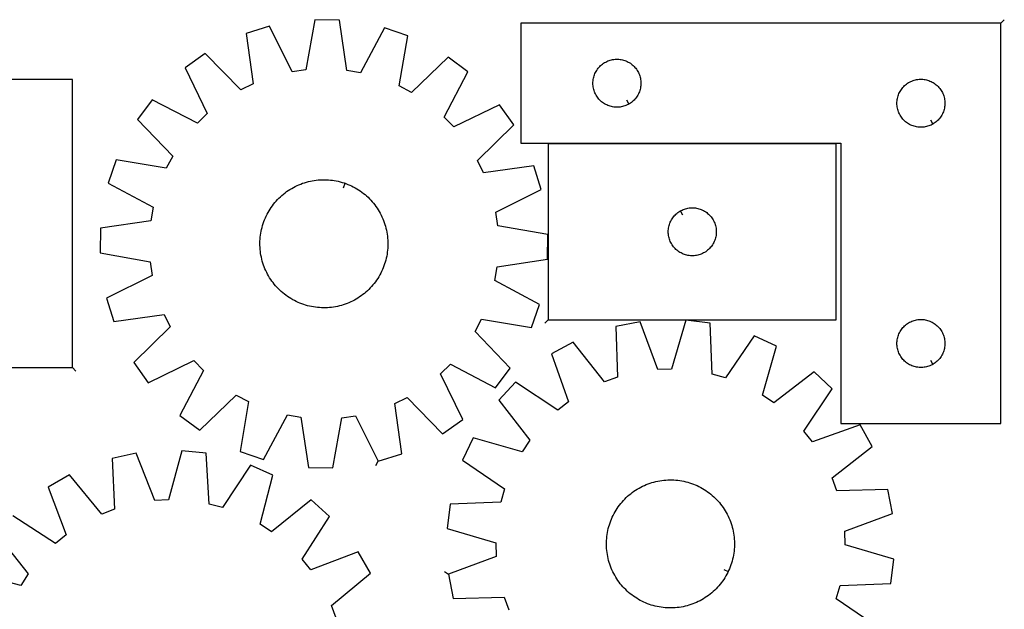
# Model space of a CAD drawing. Header units: millimetres. Extents: x 7 to 1493, y 7 to 2993.
# Tile 6 of 6: x 878 to 1493, y 2625 to 2993. Entities that reach past the tile are written whole.
import ezdxf

# ---------------------------------------------------------------- set-up
doc = ezdxf.new("R2010")
doc.units = ezdxf.units.MM
doc.layers.add('CUT', color=7, linetype='CONTINUOUS', true_color=0x000000)
doc.layers.add('LEADIN', color=1, linetype='CONTINUOUS', true_color=0xff0000)

msp = doc.modelspace()

# ---------------------------------------------------------------- linework, layer by layer
at = {"layer": 'CUT'}
for points in [[(1101.905995, 2717.618759), (1116.606339, 2722.16083), (1112.265849, 2753.627239), (1119.961235, 2757.408827), (1142.219663, 2734.747469), (1154.796944, 2743.609892), (1140.945237, 2772.19494), (1147.095409, 2778.16945), (1175.267177, 2763.49545), (1184.490243, 2775.810709), (1162.483221, 2798.716292), (1166.486157, 2806.298896), (1197.813615, 2801.048648), (1202.779648, 2815.611239), (1174.771512, 2830.5952), (1176.235377, 2839.043659), (1207.651977, 2843.731094), (1207.874866, 2859.11553), (1176.607248, 2864.711133), (1175.388749, 2873.198455), (1203.819213, 2887.364733), (1199.277142, 2902.065078), (1167.810733, 2897.724588), (1164.029144, 2905.419973), (1186.690502, 2927.678401), (1177.828079, 2940.255683), (1149.243031, 2926.403976), (1143.268522, 2932.554148), (1157.942522, 2960.725915), (1145.627263, 2969.948981), (1122.721679, 2947.94196), (1115.139076, 2951.944896), (1120.389324, 2983.272354), (1105.826733, 2988.238387), (1090.842772, 2960.230251), (1082.394312, 2961.694116), (1077.706878, 2993.110715), (1062.322442, 2993.333605), (1056.726838, 2962.065986), (1048.239517, 2960.847487), (1034.073238, 2989.277952), (1019.372894, 2984.73588), (1023.713384, 2953.269471), (1016.017998, 2949.487883), (993.75957, 2972.149241), (981.182289, 2963.286818), (995.033996, 2934.70177), (988.883824, 2928.72726), (960.712057, 2943.40126), (951.48899, 2931.086001), (973.496012, 2908.180418), (969.493076, 2900.597814), (938.165618, 2905.848062), (933.199585, 2891.285471), (961.207721, 2876.30151), (959.743856, 2867.853051), (928.327256, 2863.165616), (928.104367, 2847.78118), (959.371985, 2842.185577), (960.590485, 2833.698255), (932.16002, 2819.531977), (936.702091, 2804.831632), (968.1685, 2809.172122), (971.950089, 2801.476737), (949.288731, 2779.218309), (958.151154, 2766.641027), (986.736202, 2780.492734), (992.710711, 2774.342563), (978.036712, 2746.170795), (990.35197, 2736.947729), (1013.257554, 2758.95475), (1020.840157, 2754.951815), (1015.589909, 2723.624356), (1030.152501, 2718.658323), (1045.136461, 2746.666459), (1053.584921, 2745.202594), (1058.272355, 2713.785995), (1073.656791, 2713.563105), (1079.252395, 2744.830724), (1087.739717, 2746.049223)], [(1491.164354, 2991.166221), (1191.164354, 2991.166221), (1191.164354, 2916.166221), (1391.164354, 2916.166221), (1391.164354, 2741.166221), (1491.164354, 2741.166221)], [(1258.550126, 2940.61627), (1258.214005, 2940.426039), (1257.52307, 2940.080687), (1256.815272, 2939.771361), (1256.09249, 2939.498882), (1255.356639, 2939.263973), (1254.60967, 2939.067255), (1253.853565, 2938.909251), (1253.090329, 2938.790381), (1252.321986, 2938.710958), (1251.550573, 2938.671194), (1250.778135, 2938.671194), (1250.006722, 2938.710958), (1249.238379, 2938.790381), (1248.475143, 2938.909251), (1247.719038, 2939.067255), (1246.97207, 2939.263973), (1246.236218, 2939.498882), (1245.513436, 2939.771361), (1244.805638, 2940.080687), (1244.114703, 2940.426039), (1243.442462, 2940.806501), (1242.790698, 2941.221065), (1242.16114, 2941.668632), (1241.555456, 2942.148014), (1240.975254, 2942.65794), (1240.422071, 2943.197058), (1239.897375, 2943.763939), (1239.402557, 2944.357078), (1238.938929, 2944.974904), (1238.507721, 2945.615778), (1238.110075, 2946.278), (1237.747048, 2946.959814), (1237.4196, 2947.659412), (1237.128602, 2948.374939), (1236.874823, 2949.104498), (1236.658938, 2949.846154), (1236.481519, 2950.59794), (1236.343036, 2951.357862), (1236.243856, 2952.123906), (1236.184243, 2952.894039), (1236.164354, 2953.666221), (1236.184243, 2954.438402), (1236.243856, 2955.208536), (1236.343036, 2955.974579), (1236.481519, 2956.734502), (1236.658938, 2957.486287), (1236.874823, 2958.227943), (1237.128602, 2958.957502), (1237.4196, 2959.673029), (1237.747048, 2960.372628), (1238.110075, 2961.054442), (1238.507721, 2961.716664), (1238.938929, 2962.357537), (1239.402557, 2962.975363), (1239.897375, 2963.568502), (1240.422071, 2964.135383), (1240.975254, 2964.674501), (1241.555456, 2965.184427), (1242.16114, 2965.663809), (1242.790698, 2966.111376), (1243.442462, 2966.52594), (1244.114703, 2966.906403), (1244.805638, 2967.251755), (1245.513436, 2967.56108), (1246.236218, 2967.833559), (1246.97207, 2968.068469), (1247.719038, 2968.265186), (1248.475143, 2968.42319), (1249.238379, 2968.542061), (1250.006722, 2968.621484), (1250.778135, 2968.661248), (1251.550573, 2968.661248), (1252.321986, 2968.621484), (1253.090329, 2968.542061), (1253.853565, 2968.42319), (1254.60967, 2968.265186), (1255.356639, 2968.068469), (1256.09249, 2967.833559), (1256.815272, 2967.56108), (1257.52307, 2967.251755), (1258.214005, 2966.906403), (1258.886246, 2966.52594), (1259.53801, 2966.111376), (1260.167568, 2965.663809), (1260.773252, 2965.184427), (1261.353454, 2964.674501), (1261.906637, 2964.135383), (1262.431333, 2963.568502), (1262.926151, 2962.975363), (1263.389779, 2962.357537), (1263.820987, 2961.716664), (1264.218633, 2961.054442), (1264.58166, 2960.372628), (1264.909108, 2959.673029), (1265.200106, 2958.957502), (1265.453885, 2958.227943), (1265.66977, 2957.486287), (1265.847189, 2956.734502), (1265.985672, 2955.974579), (1266.084852, 2955.208536), (1266.144465, 2954.438402), (1266.164354, 2953.666221), (1266.144465, 2952.894039), (1266.084852, 2952.123906), (1265.985672, 2951.357862), (1265.847189, 2950.59794), (1265.66977, 2949.846154), (1265.453885, 2949.104498), (1265.200106, 2948.374939), (1264.909108, 2947.659412), (1264.58166, 2946.959814), (1264.218633, 2946.278), (1263.820987, 2945.615778), (1263.389779, 2944.974904), (1262.926151, 2944.357078), (1262.431333, 2943.763939), (1261.906637, 2943.197058), (1261.353454, 2942.65794), (1260.773252, 2942.148014), (1260.167568, 2941.668632), (1259.53801, 2941.221065), (1258.886246, 2940.806501)], [(910.794626, 2776.092844), (910.794626, 2956.092844), (800.794626, 2956.092844), (800.794626, 2776.092844)], [(1448.550126, 2928.11627), (1448.214005, 2927.926039), (1447.52307, 2927.580687), (1446.815272, 2927.271361), (1446.09249, 2926.998882), (1445.356639, 2926.763973), (1444.60967, 2926.567255), (1443.853565, 2926.409251), (1443.090329, 2926.290381), (1442.321986, 2926.210958), (1441.550573, 2926.171194), (1440.778135, 2926.171194), (1440.006722, 2926.210958), (1439.238379, 2926.290381), (1438.475143, 2926.409251), (1437.719038, 2926.567255), (1436.97207, 2926.763973), (1436.236218, 2926.998882), (1435.513436, 2927.271361), (1434.805638, 2927.580687), (1434.114703, 2927.926039), (1433.442462, 2928.306501), (1432.790698, 2928.721065), (1432.16114, 2929.168632), (1431.555456, 2929.648014), (1430.975254, 2930.15794), (1430.422071, 2930.697058), (1429.897375, 2931.263939), (1429.402557, 2931.857078), (1428.938929, 2932.474904), (1428.507721, 2933.115778), (1428.110075, 2933.778), (1427.747048, 2934.459814), (1427.4196, 2935.159412), (1427.128602, 2935.874939), (1426.874823, 2936.604498), (1426.658938, 2937.346154), (1426.481519, 2938.09794), (1426.343036, 2938.857862), (1426.243856, 2939.623906), (1426.184243, 2940.394039), (1426.164354, 2941.166221), (1426.184243, 2941.938402), (1426.243856, 2942.708536), (1426.343036, 2943.474579), (1426.481519, 2944.234502), (1426.658938, 2944.986287), (1426.874823, 2945.727943), (1427.128602, 2946.457502), (1427.4196, 2947.173029), (1427.747048, 2947.872628), (1428.110075, 2948.554442), (1428.507721, 2949.216664), (1428.938929, 2949.857537), (1429.402557, 2950.475363), (1429.897375, 2951.068502), (1430.422071, 2951.635383), (1430.975254, 2952.174501), (1431.555456, 2952.684427), (1432.16114, 2953.163809), (1432.790698, 2953.611376), (1433.442462, 2954.02594), (1434.114703, 2954.406403), (1434.805638, 2954.751755), (1435.513436, 2955.06108), (1436.236218, 2955.333559), (1436.97207, 2955.568469), (1437.719038, 2955.765186), (1438.475143, 2955.92319), (1439.238379, 2956.042061), (1440.006722, 2956.121484), (1440.778135, 2956.161248), (1441.550573, 2956.161248), (1442.321986, 2956.121484), (1443.090329, 2956.042061), (1443.853565, 2955.92319), (1444.60967, 2955.765186), (1445.356639, 2955.568469), (1446.09249, 2955.333559), (1446.815272, 2955.06108), (1447.52307, 2954.751755), (1448.214005, 2954.406403), (1448.886246, 2954.02594), (1449.53801, 2953.611376), (1450.167568, 2953.163809), (1450.773252, 2952.684427), (1451.353454, 2952.174501), (1451.906637, 2951.635383), (1452.431333, 2951.068502), (1452.926151, 2950.475363), (1453.389779, 2949.857537), (1453.820987, 2949.216664), (1454.218633, 2948.554442), (1454.58166, 2947.872628), (1454.909108, 2947.173029), (1455.200106, 2946.457502), (1455.453885, 2945.727943), (1455.66977, 2944.986287), (1455.847189, 2944.234502), (1455.985672, 2943.474579), (1456.084852, 2942.708536), (1456.144465, 2941.938402), (1456.164354, 2941.166221), (1456.144465, 2940.394039), (1456.084852, 2939.623906), (1455.985672, 2938.857862), (1455.847189, 2938.09794), (1455.66977, 2937.346154), (1455.453885, 2936.604498), (1455.200106, 2935.874939), (1454.909108, 2935.159412), (1454.58166, 2934.459814), (1454.218633, 2933.778), (1453.820987, 2933.115778), (1453.389779, 2932.474904), (1452.926151, 2931.857078), (1452.431333, 2931.263939), (1451.906637, 2930.697058), (1451.353454, 2930.15794), (1450.773252, 2929.648014), (1450.167568, 2929.168632), (1449.53801, 2928.721065), (1448.886246, 2928.306501)], [(1208.256766, 2805.913381), (1388.256766, 2805.913381), (1388.256766, 2915.913381), (1208.256766, 2915.913381)], [(1081.195413, 2891.200338), (1081.788468, 2890.992885), (1082.960961, 2890.540926), (1084.11868, 2890.052362), (1085.260481, 2889.527674), (1086.385237, 2888.96738), (1087.49184, 2888.372033), (1088.579196, 2887.742221), (1089.646233, 2887.078564), (1090.691897, 2886.381719), (1091.715156, 2885.652373), (1092.715002, 2884.891245), (1093.690447, 2884.099086), (1094.640527, 2883.27668), (1095.564307, 2882.424836), (1096.460874, 2881.544396), (1097.329343, 2880.636228), (1098.168857, 2879.70123), (1098.978589, 2878.740322), (1099.757737, 2877.754455), (1100.505535, 2876.744601), (1101.221243, 2875.711756), (1101.904155, 2874.65694), (1102.553598, 2873.581193), (1103.168931, 2872.485578), (1103.749546, 2871.371175), (1104.29487, 2870.239085), (1104.804365, 2869.090424), (1105.277528, 2867.926326), (1105.713893, 2866.747941), (1106.113028, 2865.55643), (1106.47454, 2864.35297), (1106.798073, 2863.138749), (1107.083306, 2861.914964), (1107.329958, 2860.682824), (1107.537786, 2859.443544), (1107.706585, 2858.198348), (1107.836188, 2856.948464), (1107.926467, 2855.695126), (1107.977333, 2854.43957), (1107.988737, 2853.183037), (1107.960666, 2851.926765), (1107.893148, 2850.671995), (1107.78625, 2849.419964), (1107.640078, 2848.17191), (1107.454776, 2846.929062), (1107.230527, 2845.692649), (1106.967551, 2844.463889), (1106.666109, 2843.243996), (1106.326498, 2842.034173), (1105.949052, 2840.835614), (1105.534146, 2839.649503), (1105.082188, 2838.47701), (1104.593623, 2837.319292), (1104.068935, 2836.177491), (1103.508641, 2835.052734), (1102.913295, 2833.946132), (1102.283482, 2832.858776), (1101.619826, 2831.791739), (1100.922981, 2830.746075), (1100.193634, 2829.722815), (1099.432506, 2828.72297), (1098.640348, 2827.747525), (1097.817941, 2826.797444), (1096.966097, 2825.873664), (1096.085657, 2824.977098), (1095.17749, 2824.108628), (1094.242491, 2823.269114), (1093.281584, 2822.459383), (1092.295717, 2821.680234), (1091.285862, 2820.932437), (1090.253017, 2820.216729), (1089.198201, 2819.533816), (1088.122455, 2818.884373), (1087.026839, 2818.269041), (1085.912437, 2817.688426), (1084.780346, 2817.143102), (1083.631686, 2816.633607), (1082.467588, 2816.160444), (1081.289202, 2815.724079), (1080.097692, 2815.324943), (1078.894232, 2814.963431), (1077.68001, 2814.639899), (1076.456226, 2814.354666), (1075.224085, 2814.108014), (1073.984806, 2813.900186), (1072.739609, 2813.731387), (1071.489725, 2813.601784), (1070.236387, 2813.511505), (1068.980832, 2813.460638), (1067.724298, 2813.449235), (1066.468026, 2813.477306), (1065.213256, 2813.544824), (1063.961226, 2813.651721), (1062.713171, 2813.797893), (1061.470324, 2813.983195), (1060.23391, 2814.207445), (1059.00515, 2814.470421), (1057.785257, 2814.771863), (1056.575434, 2815.111474), (1055.376876, 2815.488919), (1054.190765, 2815.903826), (1053.018272, 2816.355784), (1051.860553, 2816.844348), (1050.718752, 2817.369036), (1049.593996, 2817.92933), (1048.487393, 2818.524677), (1047.400037, 2819.154489), (1046.333001, 2819.818146), (1045.287336, 2820.514991), (1044.264077, 2821.244337), (1043.264231, 2822.005465), (1042.288787, 2822.797624), (1041.338706, 2823.62003), (1040.414926, 2824.471874), (1039.518359, 2825.352314), (1038.64989, 2826.260482), (1037.810376, 2827.195481), (1037.000645, 2828.156388), (1036.221496, 2829.142255), (1035.473698, 2830.152109), (1034.75799, 2831.184954), (1034.075078, 2832.23977), (1033.425635, 2833.315517), (1032.810302, 2834.411132), (1032.229688, 2835.525535), (1031.684364, 2836.657625), (1031.174868, 2837.806286), (1030.701705, 2838.970384), (1030.26534, 2840.148769), (1029.866205, 2841.34028), (1029.504693, 2842.54374), (1029.18116, 2843.757961), (1028.895927, 2844.981746), (1028.649275, 2846.213886), (1028.441447, 2847.453166), (1028.272648, 2848.698362), (1028.143045, 2849.948246), (1028.052766, 2851.201584), (1028.0019, 2852.45714), (1027.990496, 2853.713673), (1028.018567, 2854.969945), (1028.086085, 2856.224715), (1028.192983, 2857.476746), (1028.339155, 2858.7248), (1028.524457, 2859.967648), (1028.748707, 2861.204062), (1029.011682, 2862.432821), (1029.313124, 2863.652715), (1029.652736, 2864.862537), (1030.030181, 2866.061096), (1030.445087, 2867.247207), (1030.897045, 2868.4197), (1031.38561, 2869.577418), (1031.910298, 2870.719219), (1032.470592, 2871.843976), (1033.065939, 2872.950578), (1033.695751, 2874.037934), (1034.359407, 2875.104971), (1035.056252, 2876.150635), (1035.785599, 2877.173895), (1036.546727, 2878.17374), (1037.338885, 2879.149185), (1038.161292, 2880.099266), (1039.013136, 2881.023046), (1039.893576, 2881.919612), (1040.801743, 2882.788082), (1041.736742, 2883.627596), (1042.697649, 2884.437327), (1043.683516, 2885.216476), (1044.693371, 2885.964273), (1045.726216, 2886.679981), (1046.781032, 2887.362894), (1047.856778, 2888.012337), (1048.952394, 2888.627669), (1050.066796, 2889.208284), (1051.198887, 2889.753608), (1052.347548, 2890.263103), (1053.511645, 2890.736267), (1054.690031, 2891.172631), (1055.881541, 2891.571767), (1057.085001, 2891.933279), (1058.299223, 2892.256811), (1059.523007, 2892.542044), (1060.755148, 2892.788696), (1061.994427, 2892.996525), (1063.239624, 2893.165323), (1064.489508, 2893.294926), (1065.742846, 2893.385205), (1066.998401, 2893.436072), (1068.254935, 2893.447475), (1069.511207, 2893.419404), (1070.765977, 2893.351887), (1072.018007, 2893.244989), (1073.266062, 2893.098817), (1074.508909, 2892.913515), (1075.745323, 2892.689265), (1076.974083, 2892.426289), (1078.193976, 2892.124847), (1079.403799, 2891.785236), (1080.602357, 2891.407791)], [(1290.870994, 2873.963331), (1291.207115, 2874.153563), (1291.89805, 2874.498915), (1292.605848, 2874.80824), (1293.32863, 2875.080719), (1294.064481, 2875.315629), (1294.81145, 2875.512346), (1295.567555, 2875.67035), (1296.330791, 2875.789221), (1297.099134, 2875.868643), (1297.870547, 2875.908408), (1298.642985, 2875.908408), (1299.414398, 2875.868643), (1300.182741, 2875.789221), (1300.945977, 2875.67035), (1301.702082, 2875.512346), (1302.44905, 2875.315629), (1303.184902, 2875.080719), (1303.907684, 2874.80824), (1304.615482, 2874.498915), (1305.306417, 2874.153563), (1305.978658, 2873.7731), (1306.630422, 2873.358536), (1307.25998, 2872.910969), (1307.865664, 2872.431587), (1308.445866, 2871.921661), (1308.999049, 2871.382543), (1309.523745, 2870.815662), (1310.018563, 2870.222523), (1310.482191, 2869.604697), (1310.913399, 2868.963823), (1311.311045, 2868.301602), (1311.674072, 2867.619787), (1312.00152, 2866.920189), (1312.292518, 2866.204662), (1312.546297, 2865.475103), (1312.762182, 2864.733447), (1312.939601, 2863.981662), (1313.078084, 2863.221739), (1313.177264, 2862.455696), (1313.236877, 2861.685562), (1313.256766, 2860.913381), (1313.236877, 2860.141199), (1313.177264, 2859.371066), (1313.078084, 2858.605022), (1312.939601, 2857.8451), (1312.762182, 2857.093314), (1312.546297, 2856.351658), (1312.292518, 2855.622099), (1312.00152, 2854.906572), (1311.674072, 2854.206974), (1311.311045, 2853.52516), (1310.913399, 2852.862938), (1310.482191, 2852.222064), (1310.018563, 2851.604238), (1309.523745, 2851.011099), (1308.999049, 2850.444218), (1308.445866, 2849.9051), (1307.865664, 2849.395174), (1307.25998, 2848.915792), (1306.630422, 2848.468225), (1305.978658, 2848.053661), (1305.306417, 2847.673199), (1304.615482, 2847.327847), (1303.907684, 2847.018521), (1303.184902, 2846.746042), (1302.44905, 2846.511132), (1301.702082, 2846.314415), (1300.945977, 2846.156411), (1300.182741, 2846.03754), (1299.414398, 2845.958118), (1298.642985, 2845.918354), (1297.870547, 2845.918354), (1297.099134, 2845.958118), (1296.330791, 2846.03754), (1295.567555, 2846.156411), (1294.81145, 2846.314415), (1294.064481, 2846.511132), (1293.32863, 2846.746042), (1292.605848, 2847.018521), (1291.89805, 2847.327847), (1291.207115, 2847.673199), (1290.534874, 2848.053661), (1289.88311, 2848.468225), (1289.253552, 2848.915792), (1288.647868, 2849.395174), (1288.067666, 2849.9051), (1287.514483, 2850.444218), (1286.989787, 2851.011099), (1286.494969, 2851.604238), (1286.031341, 2852.222064), (1285.600133, 2852.862938), (1285.202487, 2853.52516), (1284.83946, 2854.206974), (1284.512012, 2854.906572), (1284.221014, 2855.622099), (1283.967235, 2856.351658), (1283.75135, 2857.093314), (1283.573931, 2857.8451), (1283.435448, 2858.605022), (1283.336268, 2859.371066), (1283.276655, 2860.141199), (1283.256766, 2860.913381), (1283.276655, 2861.685562), (1283.336268, 2862.455696), (1283.435448, 2863.221739), (1283.573931, 2863.981662), (1283.75135, 2864.733447), (1283.967235, 2865.475103), (1284.221014, 2866.204662), (1284.512012, 2866.920189), (1284.83946, 2867.619787), (1285.202487, 2868.301602), (1285.600133, 2868.963823), (1286.031341, 2869.604697), (1286.494969, 2870.222523), (1286.989787, 2870.815662), (1287.514483, 2871.382543), (1288.067666, 2871.921661), (1288.647868, 2872.431587), (1289.253552, 2872.910969), (1289.88311, 2873.358536), (1290.534874, 2873.7731)], [(1448.550126, 2778.11627), (1448.214005, 2777.926039), (1447.52307, 2777.580687), (1446.815272, 2777.271361), (1446.09249, 2776.998882), (1445.356639, 2776.763973), (1444.60967, 2776.567255), (1443.853565, 2776.409251), (1443.090329, 2776.290381), (1442.321986, 2776.210958), (1441.550573, 2776.171194), (1440.778135, 2776.171194), (1440.006722, 2776.210958), (1439.238379, 2776.290381), (1438.475143, 2776.409251), (1437.719038, 2776.567255), (1436.97207, 2776.763973), (1436.236218, 2776.998882), (1435.513436, 2777.271361), (1434.805638, 2777.580687), (1434.114703, 2777.926039), (1433.442462, 2778.306501), (1432.790698, 2778.721065), (1432.16114, 2779.168632), (1431.555456, 2779.648014), (1430.975254, 2780.15794), (1430.422071, 2780.697058), (1429.897375, 2781.263939), (1429.402557, 2781.857078), (1428.938929, 2782.474904), (1428.507721, 2783.115778), (1428.110075, 2783.778), (1427.747048, 2784.459814), (1427.4196, 2785.159412), (1427.128602, 2785.874939), (1426.874823, 2786.604498), (1426.658938, 2787.346154), (1426.481519, 2788.09794), (1426.343036, 2788.857862), (1426.243856, 2789.623906), (1426.184243, 2790.394039), (1426.164354, 2791.166221), (1426.184243, 2791.938402), (1426.243856, 2792.708536), (1426.343036, 2793.474579), (1426.481519, 2794.234502), (1426.658938, 2794.986287), (1426.874823, 2795.727943), (1427.128602, 2796.457502), (1427.4196, 2797.173029), (1427.747048, 2797.872628), (1428.110075, 2798.554442), (1428.507721, 2799.216664), (1428.938929, 2799.857537), (1429.402557, 2800.475363), (1429.897375, 2801.068502), (1430.422071, 2801.635383), (1430.975254, 2802.174501), (1431.555456, 2802.684427), (1432.16114, 2803.163809), (1432.790698, 2803.611376), (1433.442462, 2804.02594), (1434.114703, 2804.406403), (1434.805638, 2804.751755), (1435.513436, 2805.06108), (1436.236218, 2805.333559), (1436.97207, 2805.568469), (1437.719038, 2805.765186), (1438.475143, 2805.92319), (1439.238379, 2806.042061), (1440.006722, 2806.121484), (1440.778135, 2806.161248), (1441.550573, 2806.161248), (1442.321986, 2806.121484), (1443.090329, 2806.042061), (1443.853565, 2805.92319), (1444.60967, 2805.765186), (1445.356639, 2805.568469), (1446.09249, 2805.333559), (1446.815272, 2805.06108), (1447.52307, 2804.751755), (1448.214005, 2804.406403), (1448.886246, 2804.02594), (1449.53801, 2803.611376), (1450.167568, 2803.163809), (1450.773252, 2802.684427), (1451.353454, 2802.174501), (1451.906637, 2801.635383), (1452.431333, 2801.068502), (1452.926151, 2800.475363), (1453.389779, 2799.857537), (1453.820987, 2799.216664), (1454.218633, 2798.554442), (1454.58166, 2797.872628), (1454.909108, 2797.173029), (1455.200106, 2796.457502), (1455.453885, 2795.727943), (1455.66977, 2794.986287), (1455.847189, 2794.234502), (1455.985672, 2793.474579), (1456.084852, 2792.708536), (1456.144465, 2791.938402), (1456.164354, 2791.166221), (1456.144465, 2790.394039), (1456.084852, 2789.623906), (1455.985672, 2788.857862), (1455.847189, 2788.09794), (1455.66977, 2787.346154), (1455.453885, 2786.604498), (1455.200106, 2785.874939), (1454.909108, 2785.159412), (1454.58166, 2784.459814), (1454.218633, 2783.778), (1453.820987, 2783.115778), (1453.389779, 2782.474904), (1452.926151, 2781.857078), (1452.431333, 2781.263939), (1451.906637, 2780.697058), (1451.353454, 2780.15794), (1450.773252, 2779.648014), (1450.167568, 2779.168632), (1449.53801, 2778.721065), (1448.886246, 2778.306501)], [(1320.705213, 2648.79655), (1320.434567, 2648.229538), (1319.857923, 2647.113076), (1319.246494, 2646.015277), (1318.600885, 2644.937226), (1317.921731, 2643.879985), (1317.209704, 2642.844599), (1316.465506, 2641.83209), (1315.689871, 2640.843455), (1314.883566, 2639.879672), (1314.047385, 2638.941691), (1313.182154, 2638.030438), (1312.288727, 2637.146812), (1311.367985, 2636.291685), (1310.420838, 2635.465902), (1309.448219, 2634.670276), (1308.451089, 2633.905594), (1307.430432, 2633.17261), (1306.387255, 2632.472047), (1305.322587, 2631.804597), (1304.23748, 2631.170918), (1303.133004, 2630.571636), (1302.010249, 2630.007342), (1300.870323, 2629.478593), (1299.714351, 2628.985911), (1298.543474, 2628.529782), (1297.358847, 2628.110656), (1296.16164, 2627.728947), (1294.953034, 2627.385031), (1293.734221, 2627.079249), (1292.506405, 2626.811901), (1291.270797, 2626.583252), (1290.028617, 2626.393526), (1288.781091, 2626.242913), (1287.529449, 2626.131559), (1286.274927, 2626.059576), (1285.018763, 2626.027033), (1283.762197, 2626.033964), (1282.506468, 2626.08036), (1281.252817, 2626.166178), (1280.00248, 2626.291331), (1278.75669, 2626.455696), (1277.516679, 2626.659112), (1276.283668, 2626.901376), (1275.058876, 2627.182251), (1273.843511, 2627.50146), (1272.638772, 2627.858686), (1271.445848, 2628.253577), (1270.265916, 2628.685745), (1269.100142, 2629.154762), (1267.949675, 2629.660165), (1266.81565, 2630.201456), (1265.699188, 2630.7781), (1264.601389, 2631.389529), (1263.523338, 2632.035138), (1262.466098, 2632.714292), (1261.430711, 2633.426319), (1260.418202, 2634.170517), (1259.429567, 2634.946151), (1258.465784, 2635.752457), (1257.527803, 2636.588638), (1256.61655, 2637.453869), (1255.732924, 2638.347296), (1254.877797, 2639.268038), (1254.052014, 2640.215185), (1253.256388, 2641.187804), (1252.491706, 2642.184934), (1251.758722, 2643.205591), (1251.058159, 2644.248768), (1250.390709, 2645.313435), (1249.75703, 2646.398543), (1249.157748, 2647.503019), (1248.593454, 2648.625774), (1248.064705, 2649.7657), (1247.572023, 2650.921672), (1247.115894, 2652.092549), (1246.696768, 2653.277176), (1246.315059, 2654.474383), (1245.971143, 2655.682989), (1245.665361, 2656.901802), (1245.398013, 2658.129618), (1245.169364, 2659.365225), (1244.979639, 2660.607405), (1244.829025, 2661.854932), (1244.717671, 2663.106574), (1244.645688, 2664.361095), (1244.613145, 2665.617259), (1244.620076, 2666.873826), (1244.666472, 2668.129554), (1244.75229, 2669.383206), (1244.877443, 2670.633543), (1245.041808, 2671.879332), (1245.245224, 2673.119344), (1245.487489, 2674.352354), (1245.768364, 2675.577147), (1246.087572, 2676.792512), (1246.444798, 2677.997251), (1246.839689, 2679.190175), (1247.271857, 2680.370106), (1247.740874, 2681.535881), (1248.246277, 2682.686348), (1248.787568, 2683.820372), (1249.364212, 2684.936835), (1249.975641, 2686.034633), (1250.62125, 2687.112685), (1251.300404, 2688.169925), (1252.012431, 2689.205311), (1252.756629, 2690.217821), (1253.532263, 2691.206455), (1254.338569, 2692.170239), (1255.17475, 2693.10822), (1256.039981, 2694.019473), (1256.933408, 2694.903099), (1257.85415, 2695.758225), (1258.801297, 2696.584009), (1259.773916, 2697.379634), (1260.771046, 2698.144316), (1261.791703, 2698.877301), (1262.83488, 2699.577864), (1263.899547, 2700.245314), (1264.984655, 2700.878993), (1266.089131, 2701.478275), (1267.211886, 2702.042569), (1268.351812, 2702.571318), (1269.507784, 2703.064), (1270.678661, 2703.520129), (1271.863288, 2703.939255), (1273.060495, 2704.320964), (1274.269101, 2704.664879), (1275.487914, 2704.970662), (1276.71573, 2705.23801), (1277.951337, 2705.466659), (1279.193517, 2705.656384), (1280.441044, 2705.806998), (1281.692686, 2705.918351), (1282.947208, 2705.990335), (1284.203371, 2706.022878), (1285.459938, 2706.015947), (1286.715666, 2705.96955), (1287.969318, 2705.883733), (1289.219655, 2705.75858), (1290.465444, 2705.594214), (1291.705456, 2705.390799), (1292.938467, 2705.148534), (1294.163259, 2704.867659), (1295.378624, 2704.548451), (1296.583363, 2704.191225), (1297.776287, 2703.796333), (1298.956219, 2703.364166), (1300.121993, 2702.895149), (1301.27246, 2702.389746), (1302.406484, 2701.848455), (1303.522947, 2701.271811), (1304.620745, 2700.660382), (1305.698797, 2700.014772), (1306.756037, 2699.335619), (1307.791423, 2698.623592), (1308.803933, 2697.879394), (1309.792567, 2697.103759), (1310.756351, 2696.297454), (1311.694332, 2695.461273), (1312.605585, 2694.596042), (1313.489211, 2693.702615), (1314.344337, 2692.781873), (1315.170121, 2691.834726), (1315.965746, 2690.862107), (1316.730429, 2689.864977), (1317.463413, 2688.84432), (1318.163976, 2687.801143), (1318.831426, 2686.736475), (1319.465105, 2685.651368), (1320.064387, 2684.546892), (1320.628681, 2683.424137), (1321.15743, 2682.284211), (1321.650112, 2681.128239), (1322.106241, 2679.957362), (1322.525367, 2678.772735), (1322.907076, 2677.575528), (1323.250992, 2676.366921), (1323.556774, 2675.148109), (1323.824122, 2673.920293), (1324.052771, 2672.684685), (1324.242496, 2671.442505), (1324.39311, 2670.194979), (1324.504463, 2668.943337), (1324.576447, 2667.688815), (1324.60899, 2666.432651), (1324.602059, 2665.176085), (1324.555662, 2663.920356), (1324.469845, 2662.666705), (1324.344692, 2661.416367), (1324.180327, 2660.170578), (1323.976911, 2658.930567), (1323.734646, 2657.697556), (1323.453771, 2656.472764), (1323.134563, 2655.257399), (1322.777337, 2654.052659), (1322.382445, 2652.859736), (1321.950278, 2651.679804), (1321.481261, 2650.51403), (1320.975858, 2649.363563)]]:
    msp.add_lwpolyline(points, close=True, dxfattribs=at)
for points in [[(1414.493548, 2613.770374), (1388.278745, 2631.708013), (1390.651649, 2639.947473), (1422.39152, 2641.194595), (1424.2842, 2656.463789), (1393.809406, 2665.422678), (1393.520039, 2673.992137), (1423.321068, 2684.98638), (1420.402674, 2700.093118), (1388.650973, 2699.196298), (1385.727659, 2707.256919), (1410.672715, 2726.92209), (1403.228918, 2740.387617), (1373.308389, 2729.722876), (1368.037284, 2736.485628), (1385.684569, 2762.896763), (1374.444021, 2773.402981), (1349.283493, 2754.014258), (1342.180569, 2758.817156), (1350.802645, 2789.388949), (1336.865648, 2795.907436), (1318.92801, 2769.692633), (1310.68855, 2772.065537), (1309.441428, 2803.805408), (1294.172233, 2805.698088), (1285.213345, 2775.223294), (1276.643885, 2774.933926), (1265.649642, 2804.734956), (1250.542905, 2801.816561), (1251.439725, 2770.064861), (1243.379104, 2767.141547), (1223.713933, 2792.086603), (1210.248405, 2784.642806), (1220.913147, 2754.722277), (1214.150395, 2749.451172), (1187.739259, 2767.098457), (1177.233041, 2755.857909), (1196.621765, 2730.697381), (1191.818867, 2723.594457), (1161.247073, 2732.216533), (1154.728587, 2718.279536), (1180.943389, 2700.341898), (1178.570486, 2692.102438), (1146.830615, 2690.855316), (1144.937934, 2675.586121), (1175.412728, 2666.627233), (1175.702096, 2658.057773), (1145.901066, 2647.06353), (1148.819461, 2631.956793), (1180.571161, 2632.853613), (1183.494475, 2624.792992)], [(1075.757986, 2619.594563), (1072.674784, 2627.59539), (1097.22341, 2647.75326), (1089.513022, 2661.067931), (1059.810732, 2649.809657), (1054.406041, 2656.466134), (1071.524047, 2683.22335), (1060.076572, 2693.503714), (1035.307014, 2673.617947), (1028.109883, 2678.278491), (1036.121639, 2709.015871), (1022.057637, 2715.255614), (1004.645427, 2688.688911), (996.360361, 2690.897316), (994.481622, 2722.60607), (979.177775, 2724.194402), (970.827342, 2693.547298), (962.265341, 2693.08739), (950.68001, 2722.663645), (935.634364, 2719.44509), (937.163107, 2687.717535), (929.162279, 2684.634333), (909.004409, 2709.182959), (895.689738, 2701.472571), (906.948012, 2671.770281), (900.291535, 2666.36559), (873.534319, 2683.483596)], [(863.253956, 2672.036121), (883.139723, 2647.266563), (878.479178, 2640.069432), (847.741799, 2648.081189)]]:
    msp.add_lwpolyline(points, dxfattribs=at)
at = {"layer": 'LEADIN'}
for p, q in [((1493.285674, 2993.287541), (1491.164354, 2991.166221)), ((1257.072481, 2943.227126), (1258.550126, 2940.61627)), ((1447.072481, 2930.727126), (1448.550126, 2928.11627)), ((1080.204856, 2888.36859), (1081.195413, 2891.200338)), ((1292.348639, 2871.352476), (1290.870994, 2873.963331)), ((1206.135446, 2803.79206), (1208.256766, 2805.913381)), ((912.915946, 2773.971524), (910.794626, 2776.092844)), ((1447.072481, 2780.727126), (1448.550126, 2778.11627)), ((1100.505444, 2714.96575), (1101.905995, 2717.618759)), ((1143.415888, 2648.743973), (1145.901066, 2647.06353)), ((1317.997818, 2650.08884), (1320.705213, 2648.79655))]:
    msp.add_line(p, q, dxfattribs=at)

doc.saveas('drawing.dxf')
